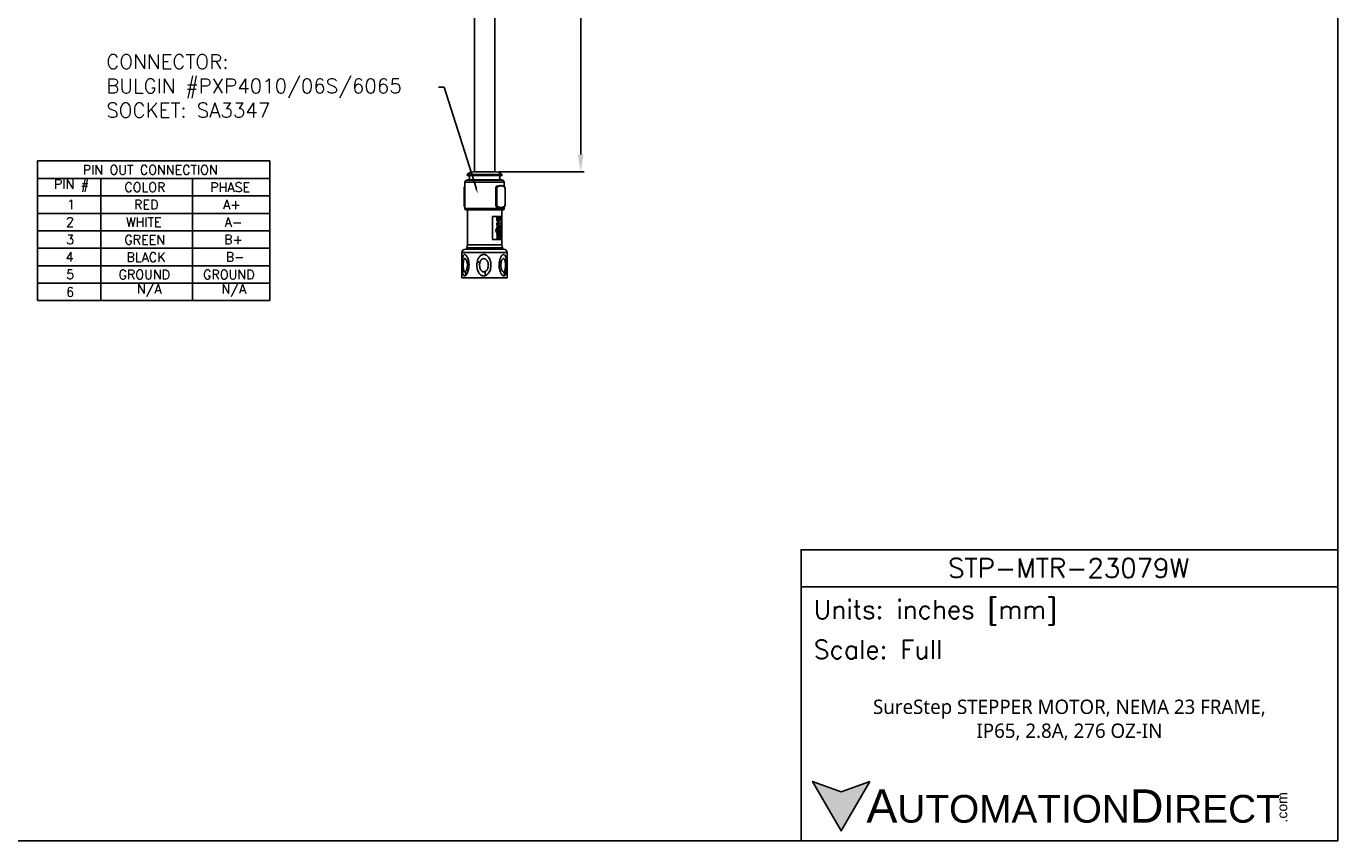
# Model space of a CAD drawing. Extents: x 897.4 to 937.4, y -8.5 to 19.5.
# Tile 10 of 11: x 914.9 to 937.4, y -8.5 to 5.5. Entities that reach past the tile are written whole.
import ezdxf
from ezdxf import colors
from ezdxf.entities.mleader import LeaderData, LeaderLine
from ezdxf.math import Vec2, Vec3

# ---------------------------------------------------------------- set-up
doc = ezdxf.new("R2010")
doc.units = 0
doc.header["$LTSCALE"] = 4
doc.header["$MEASUREMENT"] = 0
doc.layers.get('0').update_dxf_attribs({"linetype": 'CONTINUOUS'})
doc.layers.get('DEFPOINTS').update_dxf_attribs({"linetype": 'CONTINUOUS'})
for name, color, linetype in [('DIMENSIONS', 140, 'CONTINUOUS'), ('DIMENSIONS @ 1', 140, 'CONTINUOUS'), ('TEXT', 140, 'CONTINUOUS')]:
    doc.layers.add(name, color=color, linetype=linetype)
doc.styles.add('\\M+2ABAC\\M+2A6A11', font='txt')
doc.styles.add('ROMANS', font='romans.shx')
doc.styles.get("Standard").update_dxf_attribs({"font": 'romans.shx'})
doc.dimstyles.get("Standard").update_dxf_attribs({"dimtxt": 0.25, "dimasz": 0.3, "dimexe": 0.0625, "dimexo": 0.0625, "dimgap": 0.0625, "dimtad": 0, "dimtih": 1, "dimtoh": 1, "dimzin": 0, "dimdsep": 46, "dimtxsty": 'Standard', "dimcen": 0, "dimadec": 0, "dimazin": 0, "dimtfac": 1, "dimtofl": 0, "dimtmove": 0, "dimatfit": 3, "dimfxl": 0, "dimtolj": 1, "dimtzin": 0, "dimarcsym": 0})

# ---------------------------------------------------------------- blocks, each defined once
blk = doc.blocks.new('*D24')
at = {"layer": 'DEFPOINTS', "color": 0}
for p in [(922.92, 13.513), (922.92, 2.961), (924.397, 2.961)]:
    blk.add_point(p, dxfattribs=at)
at = {"layer": 'DIMENSIONS', "color": 0, "lineweight": -2}
for p, q in [((922.983, 13.513), (924.459, 13.513)), ((924.397, 13.213), (924.397, 8.698)), ((924.397, 3.261), (924.397, 7.776)), ((922.983, 2.961), (924.459, 2.961))]:
    blk.add_line(p, q, dxfattribs=at)
at = {"layer": 'DIMENSIONS', "color": 0}
for points in [[(924.347, 13.213), (924.447, 13.213), (924.397, 13.513)], [(924.347, 3.261), (924.447, 3.261), (924.397, 2.961)]]:
    blk.add_solid(points, dxfattribs=at)
at = {"layer": 'DIMENSIONS', "color": 0, "insert": (924.397, 8.237), "char_height": 0.25, "attachment_point": 5}
blk.add_mtext('\\A1;12.00\\P[305.0]', dxfattribs=at)

msp = doc.modelspace()

# ---------------------------------------------------------------- hatches: boundary and pattern name
at = {"layer": 'TEXT'}
msp.add_hatch(color=256, dxfattribs=at).paths.add_polyline_path([(929.364, -7.514), (928.873, -7.693), (928.382, -7.514), (928.873, -8.365)])

# ---------------------------------------------------------------- linework, layer by layer
at = {"color": 7, "linetype": 'Continuous', "lineweight": 25}
for p, q in [((922.57, 12.402), (922.57, 2.961)), ((922.92, 2.961), (922.92, 12.437)), ((922.944, 2.961), (922.546, 2.961)), ((922.408, 2.784), (922.408, 2.331)), ((922.456, 2.826), (922.44, 2.823)), ((922.961, 2.719), (922.97, 2.719)), ((922.97, 2.719), (922.975, 2.719)), ((922.974, 2.714), (922.979, 2.714)), ((923.05, 2.823), (923.034, 2.826)), ((923.072, 2.719), (923.077, 2.719)), ((923.076, 2.714), (923.081, 2.714)), ((923.082, 2.713), (923.082, 2.784)), ((922.392, 2.685), (922.392, 2.68)), ((922.392, 2.68), (922.392, 2.39)), ((922.407, 2.685), (922.395, 2.685)), ((922.395, 2.39), (922.395, 2.685)), ((922.407, 2.685), (922.408, 2.693)), ((922.407, 2.39), (922.407, 2.685)), ((922.951, 2.685), (922.939, 2.685)), ((922.939, 2.39), (922.939, 2.685)), ((922.951, 2.39), (922.951, 2.685)), ((922.958, 2.39), (922.958, 2.685)), ((923.097, 2.685), (923.097, 2.39)), ((923.098, 2.395), (923.098, 2.685)), ((922.407, 2.39), (922.395, 2.39)), ((922.407, 2.39), (922.408, 2.382)), ((923.063, 2.311), (922.427, 2.311)), ((922.449, 2.311), (922.449, 1.707)), ((922.951, 2.39), (922.939, 2.39)), ((922.961, 2.357), (922.97, 2.357)), ((922.975, 2.357), (922.97, 2.357)), ((922.979, 2.361), (922.974, 2.361)), ((923.041, 1.707), (923.041, 2.311)), ((923.051, 2.353), (923.056, 2.355)), ((923.058, 2.359), (923.054, 2.357)), ((923.054, 2.354), (923.055, 2.354)), ((923.077, 2.357), (923.072, 2.357)), ((923.081, 2.361), (923.076, 2.361)), ((923.082, 2.331), (923.082, 2.358)), ((923.098, 2.39), (923.098, 2.395)), ((922.879, 2.197), (923.04, 2.197)), ((922.879, 1.801), (922.879, 2.197)), ((922.956, 2.141), (922.964, 2.141)), ((922.956, 2.065), (922.964, 2.065)), ((922.957, 2.163), (922.957, 2.18)), ((922.965, 2.18), (922.957, 2.18)), ((922.957, 2.163), (922.965, 2.163)), ((922.965, 2.163), (922.965, 2.18)), ((923.011, 2.18), (922.965, 2.18)), ((922.965, 2.163), (922.969, 2.163)), ((922.965, 2.038), (922.973, 2.038)), ((922.966, 2.093), (922.975, 2.093)), ((922.975, 2.108), (922.983, 2.108)), ((922.986, 2.095), (922.978, 2.095)), ((922.978, 2.036), (922.986, 2.036)), ((922.984, 2.078), (922.999, 2.078)), ((922.999, 2.053), (922.984, 2.053)), ((922.993, 2.145), (922.985, 2.145)), ((922.999, 2.095), (922.986, 2.095)), ((922.986, 2.036), (922.999, 2.036)), ((922.996, 2.163), (923.011, 2.163)), ((922.999, 2.078), (922.999, 2.095)), ((922.999, 2.036), (922.999, 2.053)), ((923.011, 2.163), (923.011, 2.18)), ((923.032, 1.801), (923.032, 2.197)), ((923.04, 2.197), (923.04, 1.801)), ((922.941, 1.954), (922.949, 1.954)), ((922.947, 1.926), (922.956, 1.926)), ((922.962, 1.99), (922.954, 1.99)), ((922.957, 2.002), (922.957, 2.02)), ((922.965, 2.02), (922.957, 2.02)), ((922.957, 2.002), (922.965, 2.002)), ((922.957, 1.886), (922.957, 1.903)), ((922.965, 1.903), (922.957, 1.903)), ((922.957, 1.886), (922.965, 1.886)), ((922.957, 1.853), (922.957, 1.87)), ((922.965, 1.87), (922.957, 1.87)), ((922.957, 1.853), (922.965, 1.853)), ((922.957, 1.81), (922.957, 1.827)), ((922.965, 1.827), (922.957, 1.827)), ((922.957, 1.81), (922.965, 1.81)), ((922.958, 1.957), (922.965, 1.957)), ((922.962, 1.971), (922.962, 1.99)), ((922.962, 1.919), (922.97, 1.919)), ((922.965, 2.002), (922.965, 2.02)), ((923.011, 2.02), (922.965, 2.02)), ((922.965, 2.002), (923.011, 2.002)), ((922.965, 1.886), (922.965, 1.903)), ((922.999, 1.903), (922.965, 1.903)), ((922.965, 1.886), (922.999, 1.886)), ((922.965, 1.853), (922.965, 1.87)), ((922.999, 1.87), (922.965, 1.87)), ((922.965, 1.853), (922.98, 1.853)), ((922.965, 1.827), (922.965, 1.81)), ((922.981, 1.827), (922.965, 1.827)), ((922.965, 1.81), (922.989, 1.81)), ((922.97, 1.919), (922.999, 1.919)), ((922.975, 1.99), (922.984, 1.99)), ((922.987, 1.852), (922.978, 1.852)), ((922.985, 1.954), (922.993, 1.954)), ((922.985, 1.838), (922.993, 1.838)), ((922.999, 1.936), (922.996, 1.936)), ((922.996, 1.853), (922.999, 1.853)), ((922.998, 1.905), (923.007, 1.905)), ((923.007, 1.884), (922.998, 1.884)), ((922.999, 1.919), (922.999, 1.936)), ((922.999, 1.886), (922.999, 1.903)), ((922.999, 1.895), (923.002, 1.895)), ((922.999, 1.853), (922.999, 1.87)), ((923.011, 2.002), (923.011, 2.02)), ((922.416, 1.636), (923.074, 1.636)), ((922.449, 1.707), (922.438, 1.658)), ((922.438, 1.658), (922.438, 1.648)), ((922.438, 1.658), (923.052, 1.658)), ((922.438, 1.648), (923.052, 1.648)), ((922.449, 1.707), (923.041, 1.707)), ((922.449, 1.642), (922.449, 1.636)), ((923.04, 1.801), (922.879, 1.801)), ((923.052, 1.658), (923.041, 1.707)), ((923.041, 1.636), (923.041, 1.642)), ((923.052, 1.648), (923.052, 1.658)), ((922.357, 1.577), (922.357, 1.14)), ((923.133, 1.14), (923.133, 1.577)), ((922.357, 1.14), (923.133, 1.14))]:
    msp.add_line(p, q, dxfattribs=at)
at = {"color": 8, "linetype": 'Continuous', "lineweight": 25}
for p, q in [((923.082, 2.784), (922.408, 2.784)), ((923.05, 2.823), (922.44, 2.823)), ((923.043, 2.92), (922.447, 2.92)), ((922.454, 2.9), (923.036, 2.9)), ((923.034, 2.826), (922.456, 2.826)), ((923.082, 2.331), (922.408, 2.331)), ((923.054, 2.357), (923.027, 2.346)), ((923.041, 1.642), (922.449, 1.642)), ((922.357, 1.577), (923.133, 1.577))]:
    msp.add_line(p, q, dxfattribs=at)
at = {"color": 7, "linetype": 'Continuous', "lineweight": 25}
for centre, radius, start, end in [((922.546, 2.823), 0.138, 90, 135.593), ((922.944, 2.823), 0.138, 44.407, 90), ((922.447, 2.784), 0.0394, 100, 180), ((922.456, 2.911), 0.0118, 135.593, 262.4629), ((922.449, 2.862), 0.0374, 280, 82.4629), ((922.992, 2.716), 0.00493, 0.2877, 84.4082), ((923.041, 2.862), 0.0374, 97.5371, 260), ((923.034, 2.911), 0.0118, 277.5371, 44.407), ((923.043, 2.784), 0.0394, 360, 80), ((923.054, 2.717), 0.00421, 350.6006, 84.9951), ((922.427, 2.331), 0.0197, 180, 270), ((922.992, 2.359), 0.00493, 275.6018, 359.6873), ((923.054, 2.359), 0.00463, 302.5826, 6.6885), ((923.063, 2.331), 0.0197, 270, 0), ((923.072, 2.361), 0.00457, 275.5062, 4.6211), ((922.416, 1.577), 0.0591, 90, 180), ((922.443, 1.642), 0.00591, 0, 90), ((923.047, 1.642), 0.00591, 90, 180), ((923.074, 1.577), 0.0591, 0, 90)]:
    msp.add_arc(centre, radius, start, end, dxfattribs=at)
for points, knots in [([(922.393, 2.685), (922.394, 2.689), (922.394, 2.696), (922.397, 2.704), (922.399, 2.707), (922.4, 2.708)], [0, 0, 0, 0, 0.4290744, 0.8557846, 1, 1, 1, 1]), ([(922.395, 2.685), (922.395, 2.69), (922.395, 2.699), (922.4, 2.709), (922.404, 2.716), (922.407, 2.717), (922.408, 2.717)], [0, 0, 0, 0, 0.307793, 0.614853, 0.921943, 1, 1, 1, 1]), ([(922.949, 2.715), (922.947, 2.714), (922.946, 2.712), (922.944, 2.709), (922.942, 2.706), (922.941, 2.702), (922.94, 2.698), (922.939, 2.694), (922.939, 2.69), (922.939, 2.685)], [0, 0, 0, 0, 0.2001067, 0.2001067, 0.2001067, 0.4501067, 0.4501067, 0.4501067, 0.7001068, 0.7001068, 0.7001068, 0.7001068]), ([(922.949, 2.715), (922.95, 2.716), (922.954, 2.718), (922.958, 2.718), (922.961, 2.719)], [0, 0, 0, 0, 0.179539, 1, 1, 1, 1]), ([(922.951, 2.685), (922.951, 2.69), (922.952, 2.694), (922.952, 2.698), (922.953, 2.702), (922.955, 2.706), (922.957, 2.709), (922.958, 2.712), (922.96, 2.715), (922.963, 2.716), (922.965, 2.718), (922.967, 2.719), (922.97, 2.719)], [0, 0, 0, 0, 0.25, 0.25, 0.25, 0.5, 0.5, 0.5, 0.75, 0.75, 0.75, 1, 1, 1, 1]), ([(922.958, 2.685), (922.958, 2.689), (922.958, 2.693), (922.96, 2.7), (922.961, 2.703), (922.965, 2.711), (922.97, 2.714), (922.974, 2.714)], [0, 0, 0, 0, 0.25, 0.25, 0.5, 0.5, 1, 1, 1, 1]), ([(922.969, 2.719), (922.972, 2.719), (922.978, 2.719), (922.986, 2.72), (922.99, 2.721), (922.992, 2.721)], [0, 0, 0, 0, 0.434002, 0.716758, 1, 1, 1, 1]), ([(922.97, 2.719), (922.971, 2.719), (922.972, 2.718), (922.973, 2.716), (922.974, 2.715), (922.974, 2.714)], [0, 0, 0, 0, 0.5, 0.5, 1, 1, 1, 1]), ([(922.975, 2.719), (922.977, 2.719), (922.981, 2.719), (922.987, 2.72), (922.991, 2.721), (922.992, 2.721)], [0, 0, 0, 0, 0.1180286, 0.265763, 0.3582367, 0.3582367, 0.3582367, 0.3582367]), ([(922.975, 2.719), (922.976, 2.719), (922.977, 2.718), (922.978, 2.716), (922.979, 2.715), (922.979, 2.714)], [0, 0, 0, 0, 0.5, 0.5, 1, 1, 1, 1]), ([(922.979, 2.714), (922.982, 2.714), (922.985, 2.714), (922.991, 2.715), (922.994, 2.715), (922.997, 2.716)], [0, 0, 0, 0, 0.5, 0.5, 1, 1, 1, 1]), ([(922.997, 2.716), (923.002, 2.717), (923.007, 2.72), (923.015, 2.723), (923.017, 2.725), (923.022, 2.727), (923.025, 2.729), (923.027, 2.73)], [0, 0, 0, 0, 0.5, 0.5, 0.75, 0.75, 1, 1, 1, 1]), ([(923.027, 2.73), (923.03, 2.729), (923.033, 2.727), (923.038, 2.725), (923.04, 2.723), (923.048, 2.72), (923.053, 2.717), (923.058, 2.716)], [0, 0, 0, 0, 0.25, 0.25, 0.5, 0.5, 1, 1, 1, 1]), ([(923.054, 2.721), (923.055, 2.721), (923.058, 2.72), (923.062, 2.719), (923.067, 2.719), (923.071, 2.719), (923.072, 2.719)], [0.6417552, 0.6417552, 0.6417552, 0.6417552, 0.6927347, 0.8118129, 0.9142564, 1, 1, 1, 1]), ([(923.058, 2.716), (923.061, 2.715), (923.064, 2.715), (923.07, 2.714), (923.073, 2.714), (923.076, 2.714)], [0, 0, 0, 0, 0.5, 0.5, 1, 1, 1, 1]), ([(923.072, 2.719), (923.073, 2.719), (923.074, 2.718), (923.076, 2.716), (923.076, 2.715), (923.076, 2.714)], [0, 0, 0, 0, 0.5, 0.5, 1, 1, 1, 1]), ([(923.077, 2.719), (923.078, 2.719), (923.079, 2.718), (923.081, 2.716), (923.081, 2.715), (923.081, 2.714)], [0, 0, 0, 0, 0.5, 0.5, 1, 1, 1, 1]), ([(923.077, 2.719), (923.08, 2.719), (923.082, 2.718), (923.084, 2.716), (923.086, 2.715), (923.088, 2.712), (923.09, 2.709), (923.092, 2.706), (923.093, 2.702), (923.094, 2.698), (923.095, 2.694), (923.095, 2.69), (923.095, 2.685)], [0, 0, 0, 0, 0.25, 0.25, 0.25, 0.5, 0.5, 0.5, 0.75, 0.75, 0.75, 1, 1, 1, 1]), ([(923.081, 2.714), (923.083, 2.714), (923.085, 2.713), (923.089, 2.71), (923.091, 2.708), (923.095, 2.7), (923.097, 2.693), (923.097, 2.685)], [0, 0, 0, 0, 0.25, 0.25, 0.5, 0.5, 1, 1, 1, 1]), ([(922.393, 2.685), (922.393, 2.685), (922.392, 2.685), (922.393, 2.685), (922.394, 2.685), (922.395, 2.685)], [0, 0, 0, 0, 0.5, 0.5, 1, 1, 1, 1]), ([(922.958, 2.685), (922.957, 2.685), (922.956, 2.685), (922.954, 2.685), (922.952, 2.685), (922.951, 2.685)], [0, 0, 0, 0, 0.5, 0.5, 1, 1, 1, 1]), ([(922.393, 2.39), (922.393, 2.39), (922.392, 2.39), (922.393, 2.39), (922.394, 2.39), (922.395, 2.39)], [0, 0, 0, 0, 0.5, 0.5, 1, 1, 1, 1]), ([(922.4, 2.368), (922.399, 2.368), (922.397, 2.371), (922.394, 2.379), (922.394, 2.386), (922.393, 2.39)], [0, 0, 0, 0, 0.143633, 0.571769, 1, 1, 1, 1]), ([(922.408, 2.358), (922.407, 2.359), (922.404, 2.36), (922.4, 2.366), (922.395, 2.377), (922.395, 2.386), (922.395, 2.39)], [0, 0, 0, 0, 0.0797621, 0.3868542, 0.69395, 1, 1, 1, 1]), ([(922.949, 2.36), (922.947, 2.362), (922.946, 2.364), (922.944, 2.366), (922.942, 2.37), (922.941, 2.373), (922.94, 2.378), (922.939, 2.382), (922.939, 2.386), (922.939, 2.39)], [0.3001194, 0.3001194, 0.3001194, 0.3001194, 0.5, 0.5, 0.5, 0.75, 0.75, 0.75, 1, 1, 1, 1]), ([(922.961, 2.357), (922.958, 2.357), (922.954, 2.357), (922.95, 2.36), (922.949, 2.36)], [0, 0, 0, 0, 0.820449, 1, 1, 1, 1]), ([(922.97, 2.357), (922.967, 2.357), (922.965, 2.357), (922.963, 2.359), (922.96, 2.361), (922.958, 2.363), (922.957, 2.366), (922.955, 2.37), (922.953, 2.373), (922.952, 2.378), (922.952, 2.382), (922.951, 2.386), (922.951, 2.39)], [0, 0, 0, 0, 0.25, 0.25, 0.25, 0.5, 0.5, 0.5, 0.75, 0.75, 0.75, 1, 1, 1, 1]), ([(922.958, 2.39), (922.957, 2.39), (922.956, 2.39), (922.954, 2.39), (922.952, 2.39), (922.951, 2.39)], [0, 0, 0, 0, 0.5, 0.5, 1, 1, 1, 1]), ([(922.974, 2.361), (922.972, 2.362), (922.97, 2.362), (922.966, 2.365), (922.964, 2.367), (922.96, 2.375), (922.958, 2.383), (922.958, 2.39)], [0, 0, 0, 0, 0.25, 0.25, 0.5, 0.5, 1, 1, 1, 1]), ([(922.992, 2.354), (922.989, 2.355), (922.984, 2.356), (922.976, 2.356), (922.971, 2.357), (922.969, 2.357)], [0, 0, 0, 0, 0.434029, 0.716688, 1, 1, 1, 1]), ([(922.97, 2.357), (922.97, 2.357), (922.972, 2.357), (922.973, 2.359), (922.974, 2.36), (922.974, 2.361)], [0, 0, 0, 0, 0.5, 0.5, 1, 1, 1, 1]), ([(922.975, 2.357), (922.976, 2.357), (922.977, 2.357), (922.978, 2.359), (922.979, 2.36), (922.979, 2.361)], [0, 0, 0, 0, 0.5, 0.5, 1, 1, 1, 1]), ([(922.992, 2.354), (922.991, 2.355), (922.989, 2.355), (922.984, 2.356), (922.979, 2.356), (922.976, 2.357), (922.975, 2.357)], [0.6417554, 0.6417554, 0.6417554, 0.6417554, 0.6924842, 0.8117145, 0.9142402, 1, 1, 1, 1]), ([(922.997, 2.359), (922.994, 2.36), (922.991, 2.36), (922.985, 2.361), (922.982, 2.361), (922.979, 2.361)], [0, 0, 0, 0, 0.5, 0.5, 1, 1, 1, 1]), ([(923.027, 2.346), (923.025, 2.347), (923.022, 2.348), (923.017, 2.351), (923.015, 2.352), (923.007, 2.356), (923.002, 2.358), (922.997, 2.359)], [0, 0, 0, 0, 0.25, 0.25, 0.5, 0.5, 1, 1, 1, 1]), ([(923.072, 2.357), (923.069, 2.357), (923.063, 2.356), (923.057, 2.355), (923.054, 2.354)], [0, 0, 0, 0, 0.1828161, 0.35702, 0.35702, 0.35702, 0.35702]), ([(923.095, 2.39), (923.095, 2.386), (923.095, 2.382), (923.094, 2.378), (923.093, 2.373), (923.092, 2.37), (923.09, 2.366), (923.088, 2.363), (923.086, 2.361), (923.084, 2.359), (923.082, 2.357), (923.08, 2.357), (923.077, 2.357)], [0, 0, 0, 0, 0.25, 0.25, 0.25, 0.5, 0.5, 0.5, 0.75, 0.75, 0.75, 1, 1, 1, 1]), ([(923.077, 2.357), (923.078, 2.357), (923.079, 2.357), (923.081, 2.359), (923.081, 2.36), (923.081, 2.361)], [0, 0, 0, 0, 0.5, 0.5, 1, 1, 1, 1]), ([(923.097, 2.39), (923.097, 2.386), (923.096, 2.383), (923.095, 2.376), (923.094, 2.372), (923.089, 2.365), (923.085, 2.361), (923.081, 2.361)], [0, 0, 0, 0, 0.25, 0.25, 0.5, 0.5, 1, 1, 1, 1]), ([(922.956, 2.141), (922.956, 2.144), (922.956, 2.149), (922.958, 2.157), (922.96, 2.161), (922.961, 2.163)], [0, 0, 0, 0, 0.276047, 0.747056, 1, 1, 1, 1]), ([(922.975, 2.108), (922.973, 2.109), (922.969, 2.109), (922.963, 2.115), (922.958, 2.124), (922.956, 2.134), (922.956, 2.14), (922.956, 2.141)], [0, 0, 0, 0, 0.204866, 0.414445, 0.651773, 0.889168, 1, 1, 1, 1]), ([(922.956, 2.065), (922.956, 2.068), (922.956, 2.071), (922.957, 2.077), (922.957, 2.08), (922.959, 2.085), (922.96, 2.087), (922.963, 2.091), (922.965, 2.092), (922.966, 2.093)], [0, 0, 0, 0, 0.25, 0.25, 0.5, 0.5, 0.75, 0.75, 1, 1, 1, 1]), ([(922.965, 2.038), (922.963, 2.04), (922.96, 2.043), (922.957, 2.052), (922.956, 2.059), (922.956, 2.064), (922.956, 2.065)], [0, 0, 0, 0, 0.278003, 0.54681, 0.882549, 1, 1, 1, 1]), ([(922.964, 2.141), (922.964, 2.143), (922.964, 2.145), (922.965, 2.149), (922.965, 2.151), (922.966, 2.155), (922.966, 2.156), (922.968, 2.16), (922.968, 2.161), (922.969, 2.163)], [0, 0, 0, 0, 0.25, 0.25, 0.5, 0.5, 0.75, 0.75, 1, 1, 1, 1]), ([(922.983, 2.108), (922.981, 2.109), (922.977, 2.109), (922.971, 2.115), (922.966, 2.124), (922.964, 2.134), (922.964, 2.14), (922.964, 2.141)], [0, 0, 0, 0, 0.204866, 0.414444, 0.651772, 0.889168, 1, 1, 1, 1]), ([(922.964, 2.065), (922.964, 2.068), (922.964, 2.071), (922.965, 2.077), (922.966, 2.08), (922.967, 2.085), (922.968, 2.087), (922.971, 2.091), (922.973, 2.092), (922.975, 2.093)], [0, 0, 0, 0, 0.25, 0.25, 0.5, 0.5, 0.75, 0.75, 1, 1, 1, 1]), ([(922.973, 2.038), (922.972, 2.04), (922.968, 2.043), (922.965, 2.052), (922.964, 2.059), (922.964, 2.064), (922.964, 2.065)], [0, 0, 0, 0, 0.278008, 0.54681, 0.882549, 1, 1, 1, 1]), ([(922.978, 2.036), (922.976, 2.036), (922.974, 2.036), (922.969, 2.036), (922.967, 2.037), (922.965, 2.038)], [0, 0, 0, 0, 0.5, 0.5, 1, 1, 1, 1]), ([(922.966, 2.093), (922.968, 2.094), (922.97, 2.095), (922.974, 2.095), (922.976, 2.095), (922.978, 2.095)], [0, 0, 0, 0, 0.5, 0.5, 1, 1, 1, 1]), ([(922.973, 2.145), (922.973, 2.147), (922.973, 2.149), (922.974, 2.154), (922.975, 2.156), (922.977, 2.16), (922.978, 2.161), (922.98, 2.163), (922.982, 2.164), (922.983, 2.164)], [0, 0, 0, 0, 0.25, 0.25, 0.5, 0.5, 0.75, 0.75, 1, 1, 1, 1]), ([(922.983, 2.125), (922.982, 2.126), (922.98, 2.126), (922.978, 2.128), (922.977, 2.13), (922.975, 2.133), (922.974, 2.135), (922.973, 2.14), (922.973, 2.142), (922.973, 2.145)], [0, 0, 0, 0, 0.25, 0.25, 0.5, 0.5, 0.75, 0.75, 1, 1, 1, 1]), ([(922.984, 2.078), (922.982, 2.078), (922.98, 2.078), (922.976, 2.077), (922.975, 2.074), (922.973, 2.071), (922.973, 2.068), (922.973, 2.066), (922.973, 2.065)], [0, 0, 0, 0, 0.336667, 0.487416, 0.639805, 0.7726, 0.917178, 1, 1, 1, 1]), ([(922.973, 2.065), (922.973, 2.063), (922.973, 2.061), (922.974, 2.058), (922.975, 2.057), (922.976, 2.055), (922.977, 2.054), (922.977, 2.054)], [0, 0, 0, 0, 0.5, 0.5, 0.75, 0.75, 1, 1, 1, 1]), ([(922.986, 2.036), (922.984, 2.036), (922.982, 2.036), (922.978, 2.036), (922.975, 2.037), (922.973, 2.038)], [0, 0, 0, 0, 0.5, 0.5, 1, 1, 1, 1]), ([(922.975, 2.093), (922.977, 2.094), (922.979, 2.095), (922.982, 2.095), (922.984, 2.095), (922.986, 2.095)], [0, 0, 0, 0, 0.5, 0.5, 1, 1, 1, 1]), ([(922.977, 2.054), (922.978, 2.053), (922.979, 2.053), (922.982, 2.053), (922.983, 2.053), (922.984, 2.053)], [0, 0, 0, 0, 0.5, 0.5, 1, 1, 1, 1]), ([(922.979, 2.162), (922.98, 2.162), (922.981, 2.161), (922.983, 2.158), (922.984, 2.153), (922.985, 2.148), (922.985, 2.145), (922.985, 2.145)], [0, 0, 0, 0, 0.128793, 0.350843, 0.605355, 0.902332, 1, 1, 1, 1]), ([(922.985, 2.145), (922.985, 2.142), (922.984, 2.137), (922.982, 2.131), (922.981, 2.128), (922.979, 2.127), (922.979, 2.127)], [0, 0, 0, 0, 0.375811, 0.665837, 0.956505, 1, 1, 1, 1]), ([(922.983, 2.164), (922.985, 2.164), (922.986, 2.163), (922.989, 2.161), (922.99, 2.16), (922.991, 2.156), (922.992, 2.154), (922.993, 2.149), (922.993, 2.147), (922.993, 2.145)], [0, 0, 0, 0, 0.25, 0.25, 0.5, 0.5, 0.75, 0.75, 1, 1, 1, 1]), ([(922.993, 2.145), (922.993, 2.142), (922.993, 2.14), (922.992, 2.135), (922.991, 2.133), (922.99, 2.13), (922.989, 2.128), (922.986, 2.126), (922.985, 2.126), (922.983, 2.125)], [0, 0, 0, 0, 0.25, 0.25, 0.5, 0.5, 0.75, 0.75, 1, 1, 1, 1]), ([(923, 2.141), (923, 2.136), (922.999, 2.128), (922.996, 2.118), (922.991, 2.111), (922.987, 2.109), (922.984, 2.108), (922.983, 2.108)], [0, 0, 0, 0, 0.279404, 0.50083, 0.722781, 0.918835, 1, 1, 1, 1]), ([(922.996, 2.163), (922.997, 2.16), (922.999, 2.155), (923, 2.148), (923, 2.143), (923, 2.141)], [0, 0, 0, 0, 0.427555, 0.70821, 1, 1, 1, 1]), ([(922.941, 1.954), (922.941, 1.961), (922.941, 1.972), (922.946, 1.983), (922.95, 1.988), (922.953, 1.99), (922.954, 1.99)], [0, 0, 0, 0, 0.469929, 0.712139, 0.916368, 1, 1, 1, 1]), ([(922.947, 1.926), (922.946, 1.928), (922.945, 1.93), (922.943, 1.934), (922.942, 1.937), (922.941, 1.944), (922.941, 1.949), (922.941, 1.954)], [0, 0, 0, 0, 0.25, 0.25, 0.5, 0.5, 1, 1, 1, 1]), ([(922.962, 1.919), (922.96, 1.919), (922.957, 1.919), (922.953, 1.92), (922.952, 1.921), (922.95, 1.923), (922.948, 1.924), (922.947, 1.926)], [0, 0, 0, 0, 0.5, 0.5, 0.75, 0.75, 1, 1, 1, 1]), ([(922.949, 1.954), (922.949, 1.961), (922.949, 1.972), (922.954, 1.983), (922.959, 1.988), (922.961, 1.99), (922.962, 1.99)], [0, 0, 0, 0, 0.469931, 0.712142, 0.91637, 1, 1, 1, 1]), ([(922.956, 1.926), (922.954, 1.928), (922.953, 1.93), (922.951, 1.934), (922.951, 1.937), (922.949, 1.944), (922.949, 1.949), (922.949, 1.954)], [0, 0, 0, 0, 0.25, 0.25, 0.5, 0.5, 1, 1, 1, 1]), ([(922.97, 1.919), (922.968, 1.919), (922.965, 1.919), (922.961, 1.92), (922.96, 1.921), (922.958, 1.923), (922.957, 1.924), (922.956, 1.926)], [0, 0, 0, 0, 0.5, 0.5, 0.75, 0.75, 1, 1, 1, 1]), ([(922.962, 1.971), (922.961, 1.97), (922.959, 1.966), (922.959, 1.96), (922.958, 1.956), (922.958, 1.955)], [0, 0, 0, 0, 0.292337, 0.730477, 1, 1, 1, 1]), ([(922.958, 1.955), (922.958, 1.952), (922.959, 1.95), (922.959, 1.945), (922.96, 1.943), (922.961, 1.94), (922.962, 1.939), (922.963, 1.937), (922.964, 1.937), (922.966, 1.936), (922.968, 1.936), (922.97, 1.936)], [0, 0, 0, 0, 0.25, 0.25, 0.5, 0.5, 0.625, 0.625, 0.75, 0.75, 1, 1, 1, 1]), ([(922.962, 1.98), (922.962, 1.98), (922.963, 1.984), (922.967, 1.988), (922.972, 1.99), (922.975, 1.99), (922.975, 1.99)], [0, 0, 0, 0, 0.02203, 0.480547, 0.876967, 1, 1, 1, 1]), ([(922.965, 1.957), (922.965, 1.961), (922.965, 1.965), (922.967, 1.973), (922.968, 1.977), (922.972, 1.983), (922.974, 1.986), (922.979, 1.989), (922.981, 1.99), (922.984, 1.99)], [0, 0, 0, 0, 0.25, 0.25, 0.5, 0.5, 0.75, 0.75, 1, 1, 1, 1]), ([(922.97, 1.936), (922.969, 1.937), (922.968, 1.939), (922.967, 1.942), (922.966, 1.944), (922.965, 1.947), (922.965, 1.949), (922.965, 1.953), (922.965, 1.955), (922.965, 1.957)], [0, 0, 0, 0, 0.25, 0.25, 0.5, 0.5, 0.75, 0.75, 1, 1, 1, 1]), ([(922.978, 1.852), (922.977, 1.853), (922.976, 1.853), (922.974, 1.853), (922.973, 1.853), (922.971, 1.853)], [0, 0, 0, 0, 0.5, 0.5, 1, 1, 1, 1]), ([(922.973, 1.827), (922.975, 1.827), (922.978, 1.827), (922.981, 1.828), (922.983, 1.829), (922.984, 1.832), (922.985, 1.835), (922.985, 1.837), (922.985, 1.838)], [0, 0, 0, 0, 0.378155, 0.521139, 0.63961, 0.758546, 0.870415, 1, 1, 1, 1]), ([(922.974, 1.954), (922.974, 1.956), (922.974, 1.958), (922.975, 1.963), (922.975, 1.965), (922.977, 1.969), (922.978, 1.97), (922.981, 1.973), (922.982, 1.973), (922.984, 1.973)], [0, 0, 0, 0, 0.25, 0.25, 0.5, 0.5, 0.75, 0.75, 1, 1, 1, 1]), ([(922.984, 1.935), (922.982, 1.935), (922.981, 1.935), (922.978, 1.937), (922.977, 1.939), (922.975, 1.942), (922.975, 1.944), (922.974, 1.949), (922.974, 1.951), (922.974, 1.954)], [0, 0, 0, 0, 0.25, 0.25, 0.5, 0.5, 0.75, 0.75, 1, 1, 1, 1]), ([(922.985, 1.838), (922.985, 1.84), (922.985, 1.841), (922.984, 1.844), (922.984, 1.846), (922.982, 1.85), (922.98, 1.851), (922.978, 1.852)], [0, 0, 0, 0, 0.25, 0.25, 0.5, 0.5, 1, 1, 1, 1]), ([(922.979, 1.971), (922.98, 1.971), (922.982, 1.969), (922.983, 1.965), (922.984, 1.96), (922.985, 1.956), (922.985, 1.954)], [0, 0, 0, 0, 0.170065, 0.451119, 0.734, 1, 1, 1, 1]), ([(922.985, 1.954), (922.985, 1.951), (922.984, 1.946), (922.983, 1.941), (922.981, 1.937), (922.98, 1.937), (922.979, 1.936)], [0, 0, 0, 0, 0.384607, 0.673621, 0.915038, 1, 1, 1, 1]), ([(922.987, 1.852), (922.986, 1.853), (922.984, 1.853), (922.982, 1.853), (922.981, 1.853), (922.98, 1.853)], [0, 0, 0, 0, 0.5, 0.5, 1, 1, 1, 1]), ([(922.993, 1.838), (922.993, 1.837), (922.993, 1.834), (922.992, 1.831), (922.99, 1.828), (922.987, 1.826), (922.983, 1.827), (922.981, 1.827)], [0, 0, 0, 0, 0.179239, 0.294364, 0.409817, 0.54789, 1, 1, 1, 1]), ([(922.984, 1.99), (922.985, 1.99), (922.986, 1.99), (922.988, 1.989), (922.99, 1.989), (922.992, 1.987), (922.993, 1.986), (922.994, 1.983), (922.995, 1.982), (922.996, 1.98)], [0, 0, 0, 0, 0.25, 0.25, 0.5, 0.5, 0.75, 0.75, 1, 1, 1, 1]), ([(922.984, 1.973), (922.985, 1.973), (922.986, 1.973), (922.989, 1.97), (922.99, 1.969), (922.991, 1.965), (922.992, 1.963), (922.993, 1.959), (922.993, 1.956), (922.993, 1.954)], [0, 0, 0, 0, 0.25, 0.25, 0.5, 0.5, 0.75, 0.75, 1, 1, 1, 1]), ([(922.993, 1.954), (922.993, 1.952), (922.993, 1.949), (922.992, 1.945), (922.991, 1.943), (922.99, 1.939), (922.989, 1.937), (922.986, 1.935), (922.985, 1.935), (922.984, 1.935)], [0, 0, 0, 0, 0.25, 0.25, 0.5, 0.5, 0.75, 0.75, 1, 1, 1, 1]), ([(922.987, 1.852), (922.988, 1.852), (922.988, 1.851), (922.99, 1.85), (922.991, 1.848), (922.992, 1.846), (922.992, 1.845), (922.993, 1.841), (922.993, 1.84), (922.993, 1.838)], [0, 0, 0, 0, 0.25, 0.25, 0.5, 0.5, 0.75, 0.75, 1, 1, 1, 1]), ([(922.997, 1.815), (922.996, 1.814), (922.996, 1.814), (922.995, 1.812), (922.994, 1.811), (922.992, 1.81), (922.99, 1.81), (922.989, 1.81)], [0, 0, 0, 0, 0.25, 0.25, 0.5, 0.5, 1, 1, 1, 1]), ([(922.996, 1.98), (922.997, 1.977), (922.999, 1.973), (923, 1.965), (923, 1.96), (923, 1.958)], [0, 0, 0, 0, 0.425678, 0.676969, 1, 1, 1, 1]), ([(923, 1.958), (923, 1.956), (923, 1.954), (922.999, 1.95), (922.999, 1.948), (922.999, 1.944), (922.998, 1.942), (922.997, 1.939), (922.997, 1.937), (922.996, 1.936)], [0, 0, 0, 0, 0.25, 0.25, 0.5, 0.5, 0.75, 0.75, 1, 1, 1, 1]), ([(922.996, 1.853), (922.997, 1.85), (922.998, 1.847), (923, 1.84), (923, 1.836), (923, 1.833)], [0, 0, 0, 0, 0.5, 0.5, 1, 1, 1, 1]), ([(923, 1.833), (923, 1.83), (923, 1.826), (922.999, 1.821), (922.998, 1.818), (922.997, 1.815)], [0, 0, 0, 0, 0.5, 0.5, 1, 1, 1, 1]), ([(923.002, 1.895), (923.002, 1.896), (923.002, 1.897), (923.002, 1.9), (923.003, 1.901), (923.004, 1.903), (923.004, 1.904), (923.005, 1.905), (923.006, 1.905), (923.007, 1.905)], [0, 0, 0, 0, 0.25, 0.25, 0.5, 0.5, 0.75, 0.75, 1, 1, 1, 1]), ([(923.007, 1.884), (923.006, 1.884), (923.005, 1.885), (923.004, 1.886), (923.002, 1.889), (923.002, 1.892), (923.002, 1.894), (923.002, 1.895)], [0, 0, 0, 0, 0.203702, 0.410025, 0.648291, 0.887486, 1, 1, 1, 1]), ([(923.007, 1.905), (923.007, 1.905), (923.008, 1.905), (923.009, 1.904), (923.009, 1.903), (923.01, 1.901), (923.011, 1.9), (923.011, 1.898), (923.011, 1.896), (923.011, 1.895)], [0, 0, 0, 0, 0.25, 0.25, 0.5, 0.5, 0.75, 0.75, 1, 1, 1, 1]), ([(923.011, 1.895), (923.011, 1.893), (923.011, 1.891), (923.01, 1.887), (923.008, 1.885), (923.007, 1.884), (923.007, 1.884), (923.007, 1.884)], [0, 0, 0, 0, 0.262124, 0.526929, 0.759816, 0.968298, 1, 1, 1, 1]), ([(922.418, 1.181), (922.414, 1.178), (922.411, 1.176), (922.404, 1.174), (922.401, 1.174), (922.394, 1.175), (922.391, 1.177), (922.386, 1.182), (922.384, 1.185), (922.379, 1.193), (922.378, 1.197), (922.374, 1.207), (922.373, 1.213), (922.37, 1.23), (922.368, 1.242), (922.366, 1.268), (922.365, 1.282), (922.364, 1.309), (922.363, 1.323), (922.363, 1.352), (922.363, 1.366), (922.363, 1.394), (922.364, 1.408), (922.364, 1.422)], [0, 0, 0, 0, 0.0625, 0.0625, 0.125, 0.125, 0.1875, 0.1875, 0.25, 0.25, 0.3125, 0.3125, 0.375, 0.375, 0.5, 0.5, 0.625, 0.625, 0.75, 0.75, 0.875, 0.875, 1, 1, 1, 1]), ([(922.364, 1.422), (922.365, 1.435), (922.365, 1.447), (922.367, 1.466), (922.368, 1.472), (922.369, 1.483), (922.37, 1.489), (922.372, 1.5), (922.373, 1.505), (922.376, 1.515), (922.378, 1.52), (922.381, 1.528), (922.383, 1.531), (922.388, 1.537), (922.39, 1.54), (922.396, 1.543), (922.399, 1.543), (922.405, 1.543), (922.408, 1.542), (922.415, 1.539), (922.418, 1.536), (922.425, 1.53), (922.428, 1.527), (922.437, 1.515), (922.443, 1.505), (922.454, 1.484), (922.458, 1.473), (922.466, 1.449), (922.469, 1.436), (922.474, 1.411), (922.476, 1.398), (922.478, 1.372), (922.478, 1.358), (922.477, 1.332), (922.475, 1.319), (922.472, 1.293), (922.469, 1.28), (922.462, 1.256), (922.458, 1.244), (922.448, 1.222), (922.443, 1.212), (922.431, 1.193), (922.425, 1.186), (922.418, 1.181)], [0, 0, 0, 0, 0.0625, 0.0625, 0.09375, 0.09375, 0.125, 0.125, 0.15625, 0.15625, 0.1875, 0.1875, 0.21875, 0.21875, 0.25, 0.25, 0.28125, 0.28125, 0.3125, 0.3125, 0.34375, 0.34375, 0.375, 0.375, 0.4375, 0.4375, 0.5, 0.5, 0.5625, 0.5625, 0.625, 0.625, 0.6875, 0.6875, 0.75, 0.75, 0.8125, 0.8125, 0.875, 0.875, 0.9375, 0.9375, 1, 1, 1, 1]), ([(922.38, 1.399), (922.38, 1.396), (922.379, 1.391), (922.379, 1.382), (922.379, 1.373), (922.378, 1.365), (922.378, 1.356), (922.379, 1.341), (922.379, 1.32), (922.381, 1.297), (922.384, 1.279), (922.388, 1.264), (922.392, 1.254), (922.398, 1.248), (922.403, 1.245), (922.407, 1.245), (922.412, 1.247), (922.414, 1.249), (922.416, 1.25)], [0, 0, 0, 0, 0.041067, 0.082283, 0.12374, 0.16553, 0.20774, 0.250458, 0.380125, 0.500396, 0.592284, 0.674387, 0.750177, 0.813349, 0.874836, 0.915675, 0.957038, 1, 1, 1, 1]), ([(922.416, 1.25), (922.417, 1.25), (922.418, 1.252), (922.421, 1.254), (922.423, 1.257), (922.425, 1.26), (922.427, 1.263), (922.43, 1.267), (922.432, 1.271), (922.434, 1.276), (922.438, 1.286), (922.443, 1.302), (922.448, 1.325), (922.45, 1.349), (922.45, 1.374), (922.447, 1.398), (922.442, 1.421), (922.434, 1.442), (922.426, 1.457), (922.419, 1.465), (922.413, 1.47), (922.407, 1.472), (922.401, 1.472), (922.396, 1.468), (922.392, 1.462), (922.389, 1.454), (922.386, 1.443), (922.383, 1.431), (922.381, 1.416), (922.38, 1.405), (922.38, 1.399)], [0, 0, 0, 0, 0.012952, 0.025986, 0.03917, 0.052569, 0.066244, 0.080254, 0.094654, 0.109492, 0.124816, 0.185939, 0.249739, 0.312772, 0.374903, 0.437511, 0.49996, 0.564744, 0.62454, 0.655913, 0.687092, 0.719372, 0.749672, 0.779981, 0.812177, 0.842816, 0.874905, 0.913636, 0.955099, 1, 1, 1, 1]), ([(922.763, 1.181), (922.756, 1.178), (922.75, 1.176), (922.736, 1.174), (922.728, 1.174), (922.714, 1.175), (922.707, 1.177), (922.694, 1.182), (922.688, 1.185), (922.676, 1.193), (922.671, 1.197), (922.661, 1.207), (922.656, 1.213), (922.644, 1.23), (922.638, 1.242), (922.627, 1.268), (922.623, 1.282), (922.618, 1.309), (922.616, 1.323), (922.614, 1.352), (922.614, 1.366), (922.616, 1.394), (922.618, 1.408), (922.621, 1.422)], [0, 0, 0, 0, 0.0625, 0.0625, 0.125, 0.125, 0.1875, 0.1875, 0.25, 0.25, 0.3125, 0.3125, 0.375, 0.375, 0.5, 0.5, 0.625, 0.625, 0.75, 0.75, 0.875, 0.875, 1, 1, 1, 1]), ([(922.621, 1.422), (922.623, 1.435), (922.627, 1.447), (922.634, 1.466), (922.637, 1.472), (922.642, 1.483), (922.646, 1.489), (922.653, 1.5), (922.657, 1.505), (922.666, 1.515), (922.671, 1.52), (922.681, 1.528), (922.686, 1.531), (922.698, 1.537), (922.704, 1.54), (922.717, 1.543), (922.724, 1.543), (922.737, 1.543), (922.744, 1.542), (922.757, 1.539), (922.763, 1.536), (922.775, 1.53), (922.781, 1.527), (922.797, 1.515), (922.806, 1.505), (922.822, 1.484), (922.828, 1.473), (922.839, 1.449), (922.844, 1.436), (922.85, 1.411), (922.853, 1.398), (922.855, 1.372), (922.856, 1.358), (922.854, 1.332), (922.852, 1.319), (922.847, 1.293), (922.844, 1.28), (922.834, 1.256), (922.828, 1.244), (922.814, 1.222), (922.806, 1.212), (922.786, 1.193), (922.775, 1.186), (922.763, 1.181)], [0, 0, 0, 0, 0.0625, 0.0625, 0.09375, 0.09375, 0.125, 0.125, 0.15625, 0.15625, 0.1875, 0.1875, 0.21875, 0.21875, 0.25, 0.25, 0.28125, 0.28125, 0.3125, 0.3125, 0.34375, 0.34375, 0.375, 0.375, 0.4375, 0.4375, 0.5, 0.5, 0.5625, 0.5625, 0.625, 0.625, 0.6875, 0.6875, 0.75, 0.75, 0.8125, 0.8125, 0.875, 0.875, 0.9375, 0.9375, 1, 1, 1, 1]), ([(922.664, 1.399), (922.663, 1.396), (922.662, 1.391), (922.661, 1.382), (922.66, 1.374), (922.66, 1.365), (922.66, 1.356), (922.66, 1.341), (922.662, 1.321), (922.669, 1.298), (922.678, 1.279), (922.688, 1.265), (922.699, 1.254), (922.712, 1.248), (922.724, 1.245), (922.734, 1.245), (922.742, 1.247), (922.748, 1.249), (922.751, 1.25)], [0, 0, 0, 0, 0.040928, 0.082002, 0.123316, 0.164958, 0.207017, 0.249577, 0.378805, 0.498659, 0.590907, 0.673279, 0.749252, 0.812733, 0.874463, 0.915418, 0.956902, 1, 1, 1, 1]), ([(922.751, 1.25), (922.752, 1.25), (922.755, 1.252), (922.76, 1.254), (922.764, 1.257), (922.768, 1.26), (922.772, 1.263), (922.776, 1.267), (922.78, 1.271), (922.784, 1.276), (922.791, 1.286), (922.799, 1.302), (922.807, 1.325), (922.81, 1.349), (922.81, 1.374), (922.806, 1.398), (922.797, 1.421), (922.784, 1.442), (922.77, 1.457), (922.756, 1.465), (922.745, 1.47), (922.733, 1.472), (922.721, 1.472), (922.709, 1.468), (922.699, 1.462), (922.689, 1.454), (922.681, 1.443), (922.674, 1.431), (922.668, 1.416), (922.665, 1.405), (922.664, 1.399)], [0, 0, 0, 0, 0.012952, 0.025986, 0.03917, 0.052569, 0.066244, 0.080254, 0.094654, 0.109492, 0.124816, 0.185939, 0.249739, 0.312772, 0.374903, 0.437511, 0.49996, 0.564744, 0.62454, 0.655913, 0.687092, 0.719372, 0.749672, 0.779981, 0.812177, 0.842816, 0.874905, 0.913636, 0.955099, 1, 1, 1, 1]), ([(923.09, 1.181), (923.087, 1.178), (923.084, 1.176), (923.077, 1.174), (923.073, 1.174), (923.065, 1.175), (923.061, 1.177), (923.053, 1.182), (923.049, 1.185), (923.042, 1.193), (923.038, 1.197), (923.031, 1.207), (923.028, 1.213), (923.019, 1.23), (923.015, 1.242), (923.007, 1.268), (923.004, 1.282), (922.999, 1.309), (922.998, 1.323), (922.996, 1.352), (922.996, 1.366), (922.998, 1.394), (922.999, 1.408), (923.002, 1.422)], [0, 0, 0, 0, 0.0625, 0.0625, 0.125, 0.125, 0.1875, 0.1875, 0.25, 0.25, 0.3125, 0.3125, 0.375, 0.375, 0.5, 0.5, 0.625, 0.625, 0.75, 0.75, 0.875, 0.875, 1, 1, 1, 1]), ([(923.002, 1.422), (923.004, 1.435), (923.006, 1.447), (923.012, 1.466), (923.014, 1.472), (923.018, 1.483), (923.021, 1.489), (923.026, 1.5), (923.029, 1.505), (923.035, 1.515), (923.038, 1.52), (923.045, 1.528), (923.048, 1.531), (923.056, 1.537), (923.059, 1.54), (923.067, 1.543), (923.07, 1.543), (923.078, 1.543), (923.081, 1.542), (923.087, 1.539), (923.09, 1.536), (923.095, 1.53), (923.098, 1.527), (923.104, 1.515), (923.108, 1.505), (923.113, 1.484), (923.115, 1.473), (923.119, 1.449), (923.12, 1.436), (923.122, 1.411), (923.122, 1.398), (923.123, 1.372), (923.123, 1.358), (923.122, 1.332), (923.122, 1.319), (923.121, 1.293), (923.12, 1.28), (923.117, 1.256), (923.115, 1.244), (923.111, 1.222), (923.108, 1.212), (923.1, 1.193), (923.096, 1.186), (923.09, 1.181)], [0, 0, 0, 0, 0.0625, 0.0625, 0.09375, 0.09375, 0.125, 0.125, 0.15625, 0.15625, 0.1875, 0.1875, 0.21875, 0.21875, 0.25, 0.25, 0.28125, 0.28125, 0.3125, 0.3125, 0.34375, 0.34375, 0.375, 0.375, 0.4375, 0.4375, 0.5, 0.5, 0.5625, 0.5625, 0.625, 0.625, 0.6875, 0.6875, 0.75, 0.75, 0.8125, 0.8125, 0.875, 0.875, 0.9375, 0.9375, 1, 1, 1, 1]), ([(923.029, 1.399), (923.029, 1.396), (923.028, 1.391), (923.027, 1.382), (923.026, 1.373), (923.026, 1.365), (923.026, 1.356), (923.026, 1.341), (923.028, 1.32), (923.033, 1.297), (923.038, 1.279), (923.045, 1.264), (923.052, 1.254), (923.06, 1.248), (923.066, 1.245), (923.071, 1.245), (923.076, 1.247), (923.079, 1.249), (923.08, 1.25)], [0, 0, 0, 0, 0.041067, 0.082283, 0.12374, 0.16553, 0.20774, 0.250458, 0.380125, 0.500396, 0.592284, 0.674387, 0.750177, 0.813349, 0.874836, 0.915675, 0.957038, 1, 1, 1, 1]), ([(923.08, 1.25), (923.081, 1.25), (923.082, 1.252), (923.084, 1.254), (923.086, 1.257), (923.088, 1.26), (923.09, 1.263), (923.092, 1.267), (923.093, 1.271), (923.095, 1.276), (923.098, 1.286), (923.101, 1.302), (923.104, 1.325), (923.105, 1.349), (923.105, 1.374), (923.103, 1.398), (923.1, 1.421), (923.095, 1.442), (923.089, 1.457), (923.083, 1.465), (923.077, 1.47), (923.071, 1.472), (923.064, 1.472), (923.058, 1.468), (923.052, 1.462), (923.046, 1.454), (923.041, 1.443), (923.036, 1.431), (923.032, 1.416), (923.03, 1.405), (923.029, 1.399)], [0, 0, 0, 0, 0.012952, 0.025986, 0.03917, 0.052569, 0.066244, 0.080254, 0.094654, 0.109492, 0.124816, 0.185939, 0.249739, 0.312772, 0.374903, 0.437511, 0.49996, 0.564744, 0.62454, 0.655913, 0.687092, 0.719372, 0.749672, 0.779981, 0.812177, 0.842816, 0.874905, 0.913636, 0.955099, 1, 1, 1, 1])]:
    msp.add_open_spline(points, degree=3, knots=knots, dxfattribs=at)
for points in [[(922.992, 2.721), (923.005, 2.723), (923.017, 2.727), (923.027, 2.731)], [(923.027, 2.731), (923.038, 2.727), (923.047, 2.723), (923.054, 2.721)], [(923.027, 2.731), (923.027, 2.73), (923.027, 2.73), (923.027, 2.73)], [(923.027, 2.345), (923.017, 2.348), (923.005, 2.352), (922.992, 2.354)], [(923.054, 2.354), (923.047, 2.352), (923.038, 2.348), (923.027, 2.345)], [(923.027, 2.345), (923.027, 2.345), (923.027, 2.345), (923.027, 2.346)], [(923.076, 2.361), (923.07, 2.361), (923.064, 2.361), (923.058, 2.359)], [(922.364, 1.422), (922.37, 1.414), (922.375, 1.407), (922.38, 1.399)], [(922.621, 1.422), (922.635, 1.414), (922.65, 1.407), (922.664, 1.399)], [(923.029, 1.399), (923.019, 1.407), (923.01, 1.414), (923.002, 1.422)], [(922.416, 1.25), (922.418, 1.227), (922.419, 1.204), (922.418, 1.181)], [(922.751, 1.25), (922.755, 1.227), (922.759, 1.204), (922.763, 1.181)], [(923.09, 1.181), (923.085, 1.204), (923.082, 1.227), (923.08, 1.25)]]:
    msp.add_open_spline(points, degree=3, dxfattribs=at)
at = {"layer": 'DEFPOINTS'}
msp.add_lwpolyline([(897.409, -8.534), (937.409, -8.534), (937.409, 19.466), (897.409, 19.466)], close=True, dxfattribs=at)
at = {"layer": 'TEXT'}
for p, q in [((915.062, 3.151), (919.055, 3.151)), ((915.062, 3.151), (915.062, 2.851)), ((919.055, 3.151), (919.055, 2.851)), ((915.062, 2.851), (919.055, 2.851)), ((915.062, 2.851), (915.062, 2.551)), ((916.151, 2.851), (916.151, 2.551)), ((917.728, 2.851), (917.728, 2.551)), ((919.055, 2.851), (919.055, 2.551)), ((915.062, 2.551), (919.055, 2.551)), ((915.062, 2.551), (915.062, 0.75)), ((916.151, 2.551), (916.151, 0.75)), ((917.728, 2.551), (917.728, 0.75)), ((919.055, 2.551), (919.055, 0.75)), ((915.062, 2.25), (919.055, 2.25)), ((915.062, 1.95), (919.055, 1.95)), ((915.062, 1.65), (919.055, 1.65)), ((915.062, 1.35), (919.055, 1.35)), ((915.062, 1.05), (919.055, 1.05)), ((915.062, 0.75), (919.055, 0.75)), ((928.185, -4.169), (937.409, -4.169))]:
    msp.add_line(p, q, dxfattribs=at)
for points in [[(928.185, -8.534), (928.185, -3.533), (937.409, -3.533), (937.409, -8.534)], [(929.364, -7.514), (928.873, -8.365), (928.382, -7.514), (928.873, -7.693)]]:
    msp.add_lwpolyline(points, close=True, dxfattribs=at)

# ---------------------------------------------------------------- texts
at = {"layer": 'TEXT', "char_height": 0.16, "attachment_point": 7, "line_spacing_factor": 0.25}
for s, insert in [('PIN OUT CONNECTION', (915.84, 2.918)), ('PIN #', (915.345, 2.618)), ('COLOR', (916.554, 2.618)), ('PHASE', (918.03, 2.618)), ('1', (915.57, 2.32)), ('RED', (916.722, 2.321)), ('A+', (918.251, 2.321)), ('2', (915.551, 2.02)), ('WHITE', (916.582, 2.02)), ('A-', (918.279, 2.02)), ('3', (915.554, 1.719)), ('GREEN', (916.554, 1.717)), ('B+', (918.269, 1.72)), ('4', (915.547, 1.42)), ('BLACK', (916.59, 1.417)), ('B-', (918.297, 1.42)), ('5', (915.554, 1.12)), ('GROUND', (916.455, 1.117)), ('GROUND', (917.907, 1.117)), ('6', (915.553, 0.818)), ('N/A', (916.771, 0.817)), ('N/A', (918.223, 0.817))]:
    msp.add_mtext(s, dxfattribs=dict(at, insert=insert))
at = {"layer": 'TEXT'}
for s, insert, char_height, width, attachment_point, style in [('STP-MTR-23079W', (932.783, -3.846), 0.32884, 6.18989, 5, 'ROMANS'), (' Units: inches [mm]', (928.185, -4.611), 0.31793, 9.22453, 4, 'ROMANS'), (' Scale: Full', (928.185, -5.246), 0.31793, 9.22453, 4, 'ROMANS'), ('{\\fArial|b0|i0|c0|p34;     \\H1.2x;A\\H0.8333x;UTOMATION\\H1.2x;D\\H0.8333x;IRECT}', (928.382, -7.94), 0.47689, 8.07834, 4, '\\M+2ABAC\\M+2A6A11')]:
    msp.add_mtext(s, dxfattribs=dict(at, insert=insert, char_height=char_height, width=width, attachment_point=attachment_point, style=style))
at = {"layer": 'TEXT', "insert": (932.797, -6.459), "char_height": 0.32884, "width": 7.37001, "attachment_point": 5}
msp.add_mtext('{\\fSegoe UI|b0|i0|c0|p34;\\H0.75x;SureStep STEPPER MOTOR, NEMA 23 FRAME, IP65, 2.8A, 276 OZ-IN}', dxfattribs=at)
at = {"layer": 'TEXT', "insert": (936.369, -8.219), "char_height": 0.17168, "width": 0.50875, "attachment_point": 1, "rotation": 90, "style": '\\M+2ABAC\\M+2A6A11'}
msp.add_mtext('{\\fArial|b0|i0|c0|p34;.com}', dxfattribs=at)

# ---------------------------------------------------------------- dimensions: what is measured, and where the dimension line sits
at = {"layer": 'DIMENSIONS @ 1'}
dim = msp.add_linear_dim(base=(924.397, 2.961), p1=(922.92, 13.513), p2=(922.92, 2.961), angle=90, text='12.00\\P[305.0]', dimstyle='Standard', override={"dimscale": 1, "dimpost": '\\X', "dimtix": 0, "dimtofl": 0, "dimtmove": 0, "dimatfit": 3}, dxfattribs=at)
dim.commit()
dim.dimension.update_dxf_attribs({"geometry": '*D24', "text_midpoint": (924.397, 8.237)})

# ---------------------------------------------------------------- leaders
at = {"layer": 'DIMENSIONS'}
ml = msp.add_multileader_mtext('Standard', dxfattribs=at)
ml.set_content('CONNECTOR: \\PBULGIN #PXP4010/06S/6065 \\PSOCKET: SA3347', color=256)
ml.set_leader_properties()
ml.build(insert=Vec2(0, 0))
ml.multileader.update_dxf_attribs({"text_left_attachment_type": 2, "text_right_attachment_type": 2, "dogleg_length": 0.1, "arrow_head_size": 0.1})
ctx = ml.context
ctx.base_point, ctx.char_height, ctx.arrow_head_size, ctx.landing_gap_size, ctx.plane_origin = Vec3(916.154, 4.416), 0.25, 0.1, 0.09, Vec3(919.747, 4.341)
ctx.left_attachment, ctx.right_attachment = 2, 2
notes = []
notes.append((ctx, [(0, (1, 1, 0), (922.053, 4.416), (-1, 0), 0.1, [(0, [(922.628, 2.592)], 0, [])])]))
ctx.mtext.insert, ctx.mtext.flow_direction = Vec3(916.244, 4.981), 5
for ctx, leaders in notes:
    for number, flags, end, landing, length, lines in leaders:
        leader = LeaderData()
        leader.index, (leader.has_last_leader_line, leader.has_dogleg_vector, leader.attachment_direction) = number, flags
        leader.last_leader_point, leader.dogleg_vector, leader.dogleg_length = Vec3(end), Vec3(landing), length
        for number, points, colour, breaks in lines:
            line = LeaderLine()
            line.index, line.vertices, line.color, line.breaks = number, Vec3.list(points), colors.encode_raw_color(colour), breaks
            leader.lines.append(line)
        ctx.leaders.append(leader)

doc.saveas('drawing.dxf')
